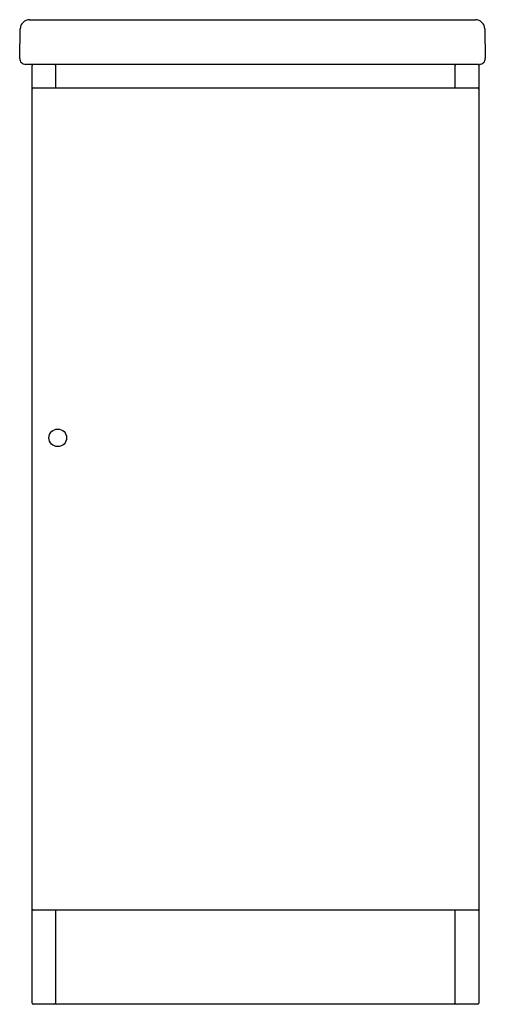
# Model space of a CAD drawing. Header units: millimetres. Extents: x -0.201 to 0.196, y 0 to 0.838.
import ezdxf

# ---------------------------------------------------------------- set-up
doc = ezdxf.new("R2010")
doc.units = ezdxf.units.MM
doc.layers.add('BLOCKS', color=3, linetype='Continuous')

msp = doc.modelspace()

# ---------------------------------------------------------------- linework, layer by layer
at = {"layer": 'BLOCKS', "linetype": 'Continuous'}
for p, q in [((-0.20057, 0.80509), (-0.20014, 0.83014)), ((-0.19214, 0.838), (0.18714, 0.838)), ((0.19514, 0.83014), (0.19557, 0.80509)), ((-0.19258, 0.8), (-0.19558, 0.8)), ((0.18758, 0.8), (-0.19258, 0.8)), ((-0.19, 0.779), (-0.19, 0.799)), ((-0.17, 0.799), (-0.17, 0.78)), ((0.17, 0.78), (0.17, 0.799)), ((0.19058, 0.8), (0.18758, 0.8)), ((0.19, 0.799), (0.19, 0.779)), ((-0.189, 0.78), (0.189, 0.78)), ((-0.19, 0.081), (-0.19, 0.779)), ((0.19, 0.779), (0.19, 0.081)), ((-0.19, 0.001), (-0.19, 0.081)), ((0.189, 0.08), (-0.189, 0.08)), ((-0.17, 0.08), (-0.17, 0.001)), ((0.17, 0.001), (0.17, 0.08)), ((0.19, 0.081), (0.19, 0.001)), ((-0.171, 0), (-0.189, 0)), ((0.169, 0), (-0.169, 0)), ((0.189, 0), (0.171, 0))]:
    msp.add_line(p, q, dxfattribs=at)
msp.add_circle((-0.16818, 0.48212), 0.0075, dxfattribs=at)
for centre, radius, start, end in [((-0.19214, 0.83), 0.008, 90, 179), ((0.18714, 0.83), 0.008, 1, 90), ((-0.19558, 0.805), 0.005, 179, 270), ((0.19058, 0.805), 0.005, 270, 1), ((-0.189, 0.799), 0.001, 90, 180), ((-0.171, 0.799), 0.001, 0, 90), ((-0.169, 0.799), 0.001, 90, 180), ((0.169, 0.799), 0.001, 0, 90), ((0.171, 0.799), 0.001, 90, 180), ((0.189, 0.799), 0.001, 0, 90), ((-0.189, 0.779), 0.001, 90, 180), ((0.189, 0.779), 0.001, 0, 90), ((-0.189, 0.081), 0.001, 180, 270), ((0.189, 0.081), 0.001, 270, 0), ((-0.189, 0.001), 0.001, 180, 270), ((-0.171, 0.001), 0.001, 270, 0), ((-0.169, 0.001), 0.001, 180, 270), ((0.169, 0.001), 0.001, 270, 0), ((0.171, 0.001), 0.001, 180, 270), ((0.189, 0.001), 0.001, 270, 0)]:
    msp.add_arc(centre, radius, start, end, dxfattribs=at)

doc.saveas('drawing.dxf')
